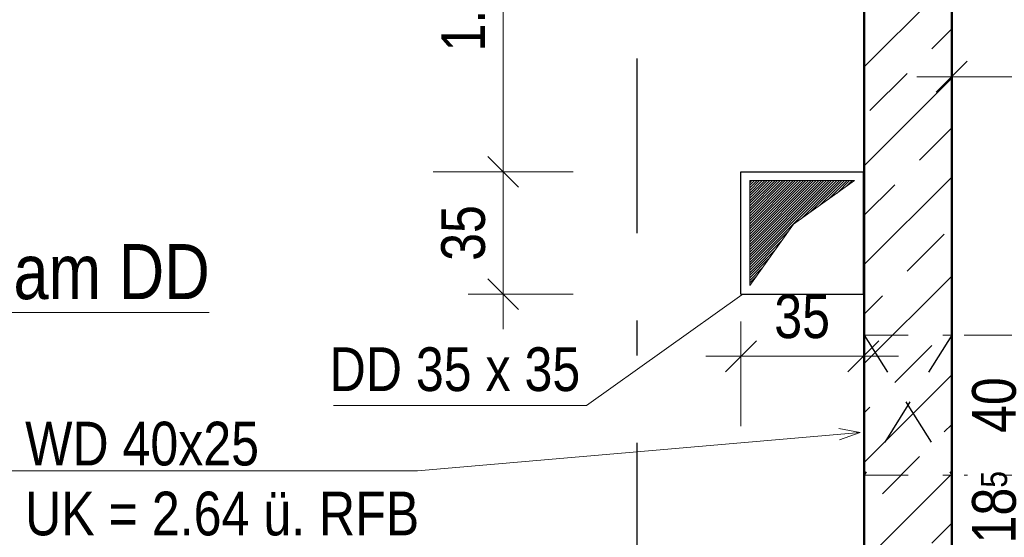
# Model space of a CAD drawing. Header units: millimetres. Extents: x -13 to 146, y -13 to 60.
# Tile 56 of 170: x 8.6 to 11.41, y 25.93 to 27.41. Entities that reach past the tile are written whole.
import ezdxf

# ---------------------------------------------------------------- set-up
doc = ezdxf.new("R2010")
doc.units = ezdxf.units.MM
doc.linetypes.add('DASHDOTX2', pattern=[2, 1, -0.5, 0, -0.5])
doc.linetypes.add('HIDDEN', pattern=[0.375, 0.25, -0.125])
for name, color, linetype, lineweight in [('Achsen', 7, 'Continuous', 20), ('Schraffuren', 7, 'Continuous', 20), ('Texte', 7, 'Continuous', 20), ('WPG_Lüftung Durchbrüche', 7, 'Continuous', 20)]:
    doc.layers.add(name, color=color, linetype=linetype, lineweight=lineweight)
doc.styles.add('Arial Narrow', font='ARIALN.TTF')
doc.dimstyles.new('Arch_Strakon_dimstyle', dxfattribs={"dimtxt": 11.25, "dimasz": 1, "dimexe": 1.25, "dimexo": 0.0625, "dimgap": 1, "dimtad": 0, "dimdec": 5, "dimzin": 12, "dimdsep": 46, "dimtxsty": 'Arial Narrow', "dimblk": 'Arrowhead_Tick', "dimsah": 1, "dimcen": 0, "dimse1": 1, "dimse2": 1, "dimclrd": 6, "dimclrt": 3, "dimazin": 0, "dimtfac": 1, "dimtdec": 4, "dimtmove": 0, "dimatfit": 3, "dimldrblk": 'NONE', "dimfxl": 1, "dimtvp": 1, "dimtolj": 1, "dimtzin": 0, "dimlwd": 13, "dimarcsym": 2})

# ---------------------------------------------------------------- blocks, each defined once
blk = doc.blocks.new('Arrowhead_Tick')
at = {"color": 0, "linetype": 'Continuous', "lineweight": -2}
for p, q in [((0, 20), (0, -10)), ((-1, 0), (0, 0)), ((10, 0), (0, 0))]:
    blk.add_line(p, q, dxfattribs=at)
at = {"color": 2, "linetype": 'Continuous', "lineweight": 35}
blk.add_line((4.42, 4.42), (-4.42, -4.42), dxfattribs=at)
blk = doc.blocks.new('*D107')
at = {"color": 6, "linetype": 'Continuous', "lineweight": 13}
blk.add_line((10.3746, 38.05), (12.6546, 38.05), dxfattribs=at)
at = {"layer": 'Defpoints', "color": 0}
for p in [(12.6646, 38.05), (12.6646, 37.3781), (10.3646, 25.8881)]:
    blk.add_point(p, dxfattribs=at)
at = {"color": 6, "lineweight": 13, "xscale": 0.01, "yscale": 0.01, "zscale": 0.01}
blk.add_blockref('Arrowhead_Tick', (12.6646, 38.05), dxfattribs=at)
at = {"color": 6, "lineweight": 13, "xscale": 0.01, "yscale": 0.01, "zscale": 0.01, "rotation": 180}
blk.add_blockref('Arrowhead_Tick', (10.3646, 38.05), dxfattribs=at)
at = {"color": 2, "lineweight": 35, "insert": (11.5146, 38.1804), "char_height": 0.1575, "attachment_point": 5, "style": 'Arial Narrow', "bg_fill": 3, "box_fill_scale": 1.1, "bg_fill_color": 256, "bg_fill_true_color": 13158600, "bg_fill_transparency": 0}
blk.add_mtext('\\A1;2.30', dxfattribs=at)
blk = doc.blocks.new('_None')
blk = doc.blocks.new('*D128')
at = {"layer": 'Achsen', "color": 6, "linetype": 'Continuous', "lineweight": 13}
blk.add_line((4.9171, 26.5397), (4.9171, 28.548), dxfattribs=at)
at = {"layer": 'Defpoints', "color": 0}
for p in [(4.9171, 28.558), (26.2851, 28.558), (5.4742, 26.5297)]:
    blk.add_point(p, dxfattribs=at)
at = {"layer": 'Achsen', "color": 6, "lineweight": 13, "xscale": 0.01, "yscale": 0.01, "zscale": 0.01}
for p, rotation in [((4.9171, 28.558), 90), ((4.9171, 26.5297), 270)]:
    blk.add_blockref('Arrowhead_Tick', p, dxfattribs=dict(at, rotation=rotation))
at = {"layer": 'Achsen', "color": 2, "lineweight": 35, "insert": (4.7867, 27.5438), "char_height": 0.1575, "attachment_point": 5, "rotation": 90, "style": 'Arial Narrow', "bg_fill": 3, "box_fill_scale": 1.1, "bg_fill_color": 256, "bg_fill_true_color": 13158600, "bg_fill_transparency": 0}
blk.add_mtext('\\A1;2.03', dxfattribs=at)
blk = doc.blocks.new('*D433')
at = {"color": 6, "linetype": 'Continuous', "lineweight": 13}
blk.add_line((9.9826, 26.6379), (9.9826, 26.9679), dxfattribs=at)
at = {"layer": 'Defpoints', "color": 0}
for p in [(9.9826, 26.9779), (10.6621, 26.9779), (11.0121, 26.6279)]:
    blk.add_point(p, dxfattribs=at)
at = {"color": 6, "lineweight": 13, "xscale": 0.01, "yscale": 0.01, "zscale": 0.01}
for p, rotation in [((9.9826, 26.9779), 90), ((9.9826, 26.6279), 270)]:
    blk.add_blockref('Arrowhead_Tick', p, dxfattribs=dict(at, rotation=rotation))
at = {"color": 3, "lineweight": 35, "insert": (9.8688, 26.8029), "char_height": 0.125, "attachment_point": 5, "rotation": 90, "style": 'Arial Narrow', "bg_fill": 3, "box_fill_scale": 1.1, "bg_fill_color": 256, "bg_fill_true_color": 13158600, "bg_fill_transparency": 0}
blk.add_mtext('\\A1;35', dxfattribs=at)
blk = doc.blocks.new('*D434')
at = {"color": 6, "linetype": 'Continuous', "lineweight": 13}
blk.add_line((10.6721, 26.45), (11.0021, 26.45), dxfattribs=at)
at = {"layer": 'Defpoints', "color": 0}
for p in [(10.6621, 26.6279), (11.0121, 26.6279), (11.0121, 26.45)]:
    blk.add_point(p, dxfattribs=at)
at = {"color": 6, "lineweight": 13, "xscale": 0.01, "yscale": 0.01, "zscale": 0.01}
blk.add_blockref('Arrowhead_Tick', (11.0121, 26.45), dxfattribs=at)
at = {"color": 6, "lineweight": 13, "xscale": 0.01, "yscale": 0.01, "zscale": 0.01, "rotation": 180}
blk.add_blockref('Arrowhead_Tick', (10.6621, 26.45), dxfattribs=at)
at = {"color": 3, "lineweight": 35, "insert": (10.8371, 26.5638), "char_height": 0.125, "attachment_point": 5, "style": 'Arial Narrow', "bg_fill": 3, "box_fill_scale": 1.1, "bg_fill_color": 256, "bg_fill_true_color": 13158600, "bg_fill_transparency": 0}
blk.add_mtext('\\A1;35', dxfattribs=at)
blk = doc.blocks.new('*D435')
at = {"color": 6, "linetype": 'Continuous', "lineweight": 13}
blk.add_line((9.9826, 26.9879), (9.9826, 27.9829), dxfattribs=at)
at = {"layer": 'Defpoints', "color": 0}
for p in [(9.9826, 27.9929), (10.4121, 27.9929), (10.6621, 26.9779)]:
    blk.add_point(p, dxfattribs=at)
at = {"color": 6, "lineweight": 13, "xscale": 0.01, "yscale": 0.01, "zscale": 0.01}
for p, rotation in [((9.9826, 27.9929), 90), ((9.9826, 26.9779), 270)]:
    blk.add_blockref('Arrowhead_Tick', p, dxfattribs=dict(at, rotation=rotation))
at = {"color": 3, "lineweight": 35, "insert": (9.8688, 27.4854), "char_height": 0.125, "attachment_point": 5, "rotation": 90, "style": 'Arial Narrow', "bg_fill": 3, "box_fill_scale": 1.1, "bg_fill_color": 256, "bg_fill_true_color": 13158600, "bg_fill_transparency": 0}
blk.add_mtext('\\A1;1.01{\\A1;\\H.6x;\\S5;}', dxfattribs=at)
blk = doc.blocks.new('*D441')
at = {"color": 6, "linetype": 'Continuous', "lineweight": 13}
blk.add_line((11.2746, 27.25), (12.0209, 27.25), dxfattribs=at)
at = {"layer": 'Defpoints', "color": 0}
for p in [(11.2646, 29.3753), (12.0309, 27.6778), (12.0309, 27.25)]:
    blk.add_point(p, dxfattribs=at)
at = {"color": 6, "lineweight": 13, "xscale": 0.01, "yscale": 0.01, "zscale": 0.01}
blk.add_blockref('Arrowhead_Tick', (12.0309, 27.25), dxfattribs=at)
at = {"color": 6, "lineweight": 13, "xscale": 0.01, "yscale": 0.01, "zscale": 0.01, "rotation": 180}
blk.add_blockref('Arrowhead_Tick', (11.2646, 27.25), dxfattribs=at)
at = {"color": 3, "lineweight": 35, "insert": (11.6478, 27.3638), "char_height": 0.125, "attachment_point": 5, "style": 'Arial Narrow', "bg_fill": 3, "box_fill_scale": 1.1, "bg_fill_color": 256, "bg_fill_true_color": 13158600, "bg_fill_transparency": 0}
blk.add_mtext('\\A1;76{\\A1;\\H.6x;\\S5;}', dxfattribs=at)
blk = doc.blocks.new('*D497')
at = {"layer": 'Defpoints', "color": 0}
for p in [(11.2645, 25.9263), (11.2645, 25.6763)]:
    blk.add_point(p, dxfattribs=at)
at = {"layer": 'Texte', "color": 6, "linetype": 'Continuous', "lineweight": 13}
for p, q in [((11.55, 25.9363), (11.55, 25.9463)), ((11.55, 25.6763), (11.55, 25.9263)), ((11.55, 25.6663), (11.55, 25.6563))]:
    blk.add_line(p, q, dxfattribs=at)
at = {"layer": 'Texte', "color": 6, "lineweight": 13, "xscale": 0.01, "yscale": 0.01, "zscale": 0.01}
for p, rotation in [((11.55, 25.9263), 270), ((11.55, 25.6763), 90)]:
    blk.add_blockref('Arrowhead_Tick', p, dxfattribs=dict(at, rotation=rotation))
at = {"layer": 'Texte', "color": 3, "lineweight": 35, "insert": (11.5139, 25.8109), "char_height": 0.125, "attachment_point": 5, "rotation": 90, "style": 'Arial Narrow', "bg_fill": 3, "box_fill_scale": 1.1, "bg_fill_color": 256, "bg_fill_true_color": 13158600, "bg_fill_transparency": 0}
blk.add_mtext('\\A1;25', dxfattribs=at)
at = {"layer": 'Defpoints', "color": 0}
blk.add_point((11.55, 25.9263), dxfattribs=at)
blk = doc.blocks.new('*D533')
at = {"layer": 'Defpoints', "color": 0}
for p in [(11.2645, 26.1105), (11.5, 26.1105), (11.2645, 25.9263)]:
    blk.add_point(p, dxfattribs=at)
at = {"layer": 'WPG_Lüftung Durchbrüche', "color": 6, "linetype": 'Continuous', "lineweight": 13}
blk.add_line((11.5, 25.9363), (11.5, 26.1005), dxfattribs=at)
at = {"layer": 'WPG_Lüftung Durchbrüche', "color": 6, "lineweight": 13, "xscale": 0.01, "yscale": 0.01, "zscale": 0.01}
for p, rotation in [((11.5, 26.1105), 90), ((11.5, 25.9263), 270)]:
    blk.add_blockref('Arrowhead_Tick', p, dxfattribs=dict(at, rotation=rotation))
at = {"layer": 'WPG_Lüftung Durchbrüche', "color": 3, "lineweight": 35, "insert": (11.3862, 26.0184), "char_height": 0.125, "attachment_point": 5, "rotation": 90, "style": 'Arial Narrow', "bg_fill": 3, "box_fill_scale": 1.1, "bg_fill_color": 256, "bg_fill_true_color": 13158600, "bg_fill_transparency": 0}
blk.add_mtext('\\A1;18{\\A1;\\H.6x;\\S5;}', dxfattribs=at)
blk = doc.blocks.new('*D534')
at = {"layer": 'Defpoints', "color": 0}
for p in [(11.2645, 26.5105), (11.5, 26.5105), (11.2645, 26.1105)]:
    blk.add_point(p, dxfattribs=at)
at = {"layer": 'WPG_Lüftung Durchbrüche', "color": 6, "linetype": 'Continuous', "lineweight": 13}
blk.add_line((11.5, 26.1205), (11.5, 26.5005), dxfattribs=at)
at = {"layer": 'WPG_Lüftung Durchbrüche', "color": 6, "lineweight": 13, "xscale": 0.01, "yscale": 0.01, "zscale": 0.01}
for p, rotation in [((11.5, 26.5105), 90), ((11.5, 26.1105), 270)]:
    blk.add_blockref('Arrowhead_Tick', p, dxfattribs=dict(at, rotation=rotation))
at = {"layer": 'WPG_Lüftung Durchbrüche', "color": 3, "lineweight": 35, "insert": (11.3862, 26.3105), "char_height": 0.125, "attachment_point": 5, "rotation": 90, "style": 'Arial Narrow', "bg_fill": 3, "box_fill_scale": 1.1, "bg_fill_color": 256, "bg_fill_true_color": 13158600, "bg_fill_transparency": 0}
blk.add_mtext('\\A1;40', dxfattribs=at)

msp = doc.modelspace()

# ---------------------------------------------------------------- hatches: boundary and pattern name
at = {"lineweight": 13}
h = msp.add_hatch(dxfattribs=at)
h.set_pattern_fill('Mau', color=6, scale=0.01, angle=45, style=0, pattern_type=2)
h.set_pattern_definition([(45, (0, 0), (-0.0036769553, 0.0036769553), [])])
h.paths.add_polyline_path([(10.687148, 26.652902), (10.812148, 26.827902), (10.987148, 26.952902), (10.687148, 26.952902)])
at = {"layer": 'Schraffuren', "lineweight": 13}
h = msp.add_hatch(dxfattribs=at)
h.set_pattern_fill('bB', color=6, scale=0.01, angle=45, style=0, pattern_type=2)
h.set_pattern_definition([(45, (0, 0), (-0.1414214, 0.1414214), [0.15, -0.1]), (45, (-0.07071, 0.07071), (-0.1414214, 0.1414214), [])])
h.paths.add_polyline_path([(11.264642, 23.705742), (11.014642, 23.705742), (11.014642, 29.37533), (11.264642, 29.37533)])

# ---------------------------------------------------------------- linework, layer by layer
at = {"color": 6, "linetype": 'Continuous', "lineweight": 13}
for p, q in [((10.687148, 26.652902), (10.687148, 26.952902)), ((10.687148, 26.952902), (10.987148, 26.952902)), ((10.812148, 26.827902), (10.987148, 26.952902)), ((10.687148, 26.652902), (10.812148, 26.827902))]:
    msp.add_line(p, q, dxfattribs=at)
at = {"color": 5, "linetype": 'Continuous', "lineweight": 18}
for p, q in [((10.22116, 26.309553), (10.665008, 26.625538)), ((9.142199, 26.5751), (6.687438, 26.5751)), ((9.497412, 26.309553), (10.22116, 26.309553))]:
    msp.add_line(p, q, dxfattribs=at)
at = {"layer": 'Achsen', "color": 3, "linetype": 'DASHDOTX2', "lineweight": 25, "ltscale": 0.5}
msp.add_line((10.364631, 39.402162), (10.364631, 12.374124), dxfattribs=at)
at = {"layer": 'WPG_Lüftung Durchbrüche', "color": 5, "linetype": 'Continuous', "lineweight": 18}
for p, q in [((9.737684, 26.122285), (11.002626, 26.232327)), ((10.941459, 26.243144), (11.002626, 26.232327)), ((11.002626, 26.232327), (10.944245, 26.211111)), ((9.737684, 26.122285), (8.567464, 26.122285))]:
    msp.add_line(p, q, dxfattribs=at)

# ---------------------------------------------------------------- texts
at = {"layer": 'WPG_Lüftung Durchbrüche', "color": 3, "lineweight": 25, "style": 'Arial Narrow'}
for s, p in [('WD 40x25', (8.616393, 26.137858)), ('UK = 2.64 ü. RFB', (8.616393, 25.937858))]:
    msp.add_text(s, height=0.125, dxfattribs=at).set_placement(p)

# ---------------------------------------------------------------- next in the draw order: dimensions: what is measured, and where the dimension line sits
at = {"lineweight": 35}
dim = msp.add_linear_dim(base=(12.664631, 38.05), p1=(10.364631, 25.888143), p2=(12.664631, 37.37809), text='2.30', dimstyle='Arch_Strakon_dimstyle', override={"dimscale": 0.01, "dimtxt": 15.75, "dimasz": 1, "dimgap": 5, "dimtad": 1, "dimjust": 0, "dimtih": 0, "dimtoh": 0, "dimdec": 5, "dimdsep": 46, "dimtxsty": 'Arial Narrow', "dimclrd": 6, "dimclrt": 2, "dimtix": 1, "dimtofl": 255, "dimtmove": 0, "dimatfit": 2, "dimfxl": 0, "dimfxlon": 0, "dimtvp": 31.746032, "dimtfill": 1, "dimtfillclr": 7, "dimlwd": 13}, dxfattribs=at)
dim.commit()
dim.dimension.update_dxf_attribs({"geometry": '*D107', "text_midpoint": (11.514631, 38.05), "dimtype": 160})

# ---------------------------------------------------------------- next in the draw order: dimensions: what is measured, and where the dimension line sits
at = {"layer": 'Achsen', "lineweight": 35}
dim = msp.add_linear_dim(base=(4.917088, 28.55799), p1=(5.474235, 26.529694), p2=(26.285079, 28.55799), angle=90, text='2.03', dimstyle='Arch_Strakon_dimstyle', override={"dimscale": 0.01, "dimtxt": 15.75, "dimasz": 1, "dimgap": 5, "dimtad": 1, "dimjust": 0, "dimtih": 0, "dimtoh": 0, "dimdec": 5, "dimdsep": 46, "dimtxsty": 'Arial Narrow', "dimclrd": 6, "dimclrt": 2, "dimtix": 1, "dimtofl": 255, "dimtmove": 0, "dimatfit": 2, "dimfxl": 0, "dimfxlon": 0, "dimtvp": 31.746032, "dimtfill": 1, "dimtfillclr": 7, "dimlwd": 13}, dxfattribs=at)
dim.commit()
dim.dimension.update_dxf_attribs({"geometry": '*D128', "text_midpoint": (4.917088, 27.543842), "dimtype": 160})
at = {"layer": 'Texte', "lineweight": 35}
dim = msp.add_linear_dim(base=(11.55, 25.926325), p1=(11.264495, 25.676325), p2=(11.264495, 25.926325), angle=90, text='25', dimstyle='Arch_Strakon_dimstyle', override={"dimscale": 0.01, "dimtxt": 12.5, "dimasz": 1, "dimgap": 5, "dimtad": 0, "dimjust": 0, "dimtih": 0, "dimtoh": 0, "dimdec": 5, "dimdsep": 46, "dimtxsty": 'Arial Narrow', "dimclrd": 6, "dimclrt": 3, "dimtix": 0, "dimtofl": 255, "dimtmove": 2, "dimatfit": 2, "dimfxl": 0, "dimfxlon": 0, "dimtvp": 40, "dimtfill": 1, "dimtfillclr": 7, "dimlwd": 13}, dxfattribs=at)
dim.commit()
dim.dimension.update_dxf_attribs({"geometry": '*D497', "text_midpoint": (11.51387, 25.810931), "dimtype": 160})

# ---------------------------------------------------------------- next in the draw order: texts
at = {"color": 2, "lineweight": 35, "style": 'Arial Narrow'}
for s, p in [('Aufkantung umlaufend am DD', (6.727201, 26.613555)), ('b= 20 cm, h = 45 cm', (6.727201, 26.361555))]:
    msp.add_text(s, height=0.1575, dxfattribs=at).set_placement(p)
at = {"color": 3, "lineweight": 25, "style": 'Arial Narrow'}
msp.add_text('DD 35 x 35', height=0.125, dxfattribs=at).set_placement((9.486652, 26.350702))

# ---------------------------------------------------------------- next in the draw order: dimensions: what is measured, and where the dimension line sits
at = {"lineweight": 35}
dim = msp.add_linear_dim(base=(12.030895, 27.25), p1=(11.264642, 29.37533), p2=(12.030895, 27.677757), text='76{\\A1;\\H.6x;\\S5;}', dimstyle='Arch_Strakon_dimstyle', override={"dimscale": 0.01, "dimtxt": 12.5, "dimasz": 1, "dimgap": 5, "dimtad": 1, "dimjust": 0, "dimtih": 0, "dimtoh": 0, "dimdec": 5, "dimdsep": 46, "dimtxsty": 'Arial Narrow', "dimclrd": 6, "dimclrt": 3, "dimtix": 1, "dimtofl": 255, "dimtmove": 0, "dimatfit": 2, "dimfxl": 0, "dimfxlon": 0, "dimtvp": 40, "dimtfill": 1, "dimtfillclr": 7, "dimlwd": 13}, dxfattribs=at)
dim.commit()
dim.dimension.update_dxf_attribs({"geometry": '*D441', "text_midpoint": (11.647769, 27.25), "dimtype": 160})
dim = msp.add_linear_dim(base=(9.982617, 26.977902), p1=(11.012148, 26.627902), p2=(10.662148, 26.977902), angle=90, text='35', dimstyle='Arch_Strakon_dimstyle', override={"dimscale": 0.01, "dimtxt": 12.5, "dimasz": 1, "dimgap": 5, "dimtad": 1, "dimjust": 0, "dimtih": 0, "dimtoh": 0, "dimdec": 5, "dimdsep": 46, "dimtxsty": 'Arial Narrow', "dimclrd": 6, "dimclrt": 3, "dimtix": 1, "dimtofl": 255, "dimtmove": 0, "dimatfit": 2, "dimfxl": 0, "dimfxlon": 0, "dimtvp": 40, "dimtfill": 1, "dimtfillclr": 7, "dimlwd": 13}, dxfattribs=at)
dim.commit()
dim.dimension.update_dxf_attribs({"geometry": '*D433', "text_midpoint": (9.982617, 26.802902), "dimtype": 160})
at = {"layer": 'WPG_Lüftung Durchbrüche', "lineweight": 35}
dim = msp.add_linear_dim(base=(11.5, 26.110477), p1=(11.264495, 25.926325), p2=(11.264495, 26.110477), angle=90, text='18{\\A1;\\H.6x;\\S5;}', dimstyle='Arch_Strakon_dimstyle', override={"dimscale": 0.01, "dimtxt": 12.5, "dimasz": 1, "dimgap": 5, "dimtad": 1, "dimjust": 0, "dimtih": 0, "dimtoh": 0, "dimdec": 5, "dimdsep": 46, "dimtxsty": 'Arial Narrow', "dimclrd": 6, "dimclrt": 3, "dimtix": 1, "dimtofl": 255, "dimtmove": 0, "dimatfit": 2, "dimfxl": 0, "dimfxlon": 0, "dimtvp": 40, "dimtfill": 1, "dimtfillclr": 7, "dimlwd": 13}, dxfattribs=at)
dim.commit()
dim.dimension.update_dxf_attribs({"geometry": '*D533', "text_midpoint": (11.5, 26.018401), "dimtype": 160})

# ---------------------------------------------------------------- next in the draw order: dimensions: what is measured, and where the dimension line sits
at = {"lineweight": 35}
dim = msp.add_linear_dim(base=(9.982617, 27.992877), p1=(10.662148, 26.977902), p2=(10.412148, 27.992877), angle=90, text='1.01{\\A1;\\H.6x;\\S5;}', dimstyle='Arch_Strakon_dimstyle', override={"dimscale": 0.01, "dimtxt": 12.5, "dimasz": 1, "dimgap": 5, "dimtad": 1, "dimjust": 0, "dimtih": 0, "dimtoh": 0, "dimdec": 5, "dimdsep": 46, "dimtxsty": 'Arial Narrow', "dimclrd": 6, "dimclrt": 3, "dimtix": 1, "dimtofl": 255, "dimtmove": 0, "dimatfit": 2, "dimfxl": 0, "dimfxlon": 0, "dimtvp": 40, "dimtfill": 1, "dimtfillclr": 7, "dimlwd": 13}, dxfattribs=at)
dim.commit()
dim.dimension.update_dxf_attribs({"geometry": '*D435', "text_midpoint": (9.982617, 27.485389), "dimtype": 160})
dim = msp.add_linear_dim(base=(11.012148, 26.45), p1=(10.662148, 26.627902), p2=(11.012148, 26.627902), text='35', dimstyle='Arch_Strakon_dimstyle', override={"dimscale": 0.01, "dimtxt": 12.5, "dimasz": 1, "dimgap": 5, "dimtad": 1, "dimjust": 0, "dimtih": 0, "dimtoh": 0, "dimdec": 5, "dimdsep": 46, "dimtxsty": 'Arial Narrow', "dimclrd": 6, "dimclrt": 3, "dimtix": 1, "dimtofl": 255, "dimtmove": 0, "dimatfit": 2, "dimfxl": 0, "dimfxlon": 0, "dimtvp": 40, "dimtfill": 1, "dimtfillclr": 7, "dimlwd": 13}, dxfattribs=at)
dim.commit()
dim.dimension.update_dxf_attribs({"geometry": '*D434', "text_midpoint": (10.837148, 26.45), "dimtype": 160})
at = {"layer": 'WPG_Lüftung Durchbrüche', "lineweight": 35}
dim = msp.add_linear_dim(base=(11.5, 26.510477), p1=(11.264495, 26.110477), p2=(11.264495, 26.510477), angle=90, text='40', dimstyle='Arch_Strakon_dimstyle', override={"dimscale": 0.01, "dimtxt": 12.5, "dimasz": 1, "dimgap": 5, "dimtad": 1, "dimjust": 0, "dimtih": 0, "dimtoh": 0, "dimdec": 5, "dimdsep": 46, "dimtxsty": 'Arial Narrow', "dimclrd": 6, "dimclrt": 3, "dimtix": 1, "dimtofl": 255, "dimtmove": 0, "dimatfit": 2, "dimfxl": 0, "dimfxlon": 0, "dimtvp": 40, "dimtfill": 1, "dimtfillclr": 7, "dimlwd": 13}, dxfattribs=at)
dim.commit()
dim.dimension.update_dxf_attribs({"geometry": '*D534', "text_midpoint": (11.5, 26.310477), "dimtype": 160})

# ---------------------------------------------------------------- next in the draw order: linework, layer by layer
at = {"color": 4, "linetype": 'Continuous', "lineweight": 50}
for p, q in [((11.014642, 23.705742), (11.014642, 29.37533)), ((11.264642, 23.705742), (11.264642, 29.37533))]:
    msp.add_line(p, q, dxfattribs=at)
at = {"color": 6, "linetype": 'HIDDEN', "lineweight": 13, "ltscale": 0.5}
for p, q in [((11.014642, 26.510477), (11.264495, 26.510477)), ((11.264495, 26.110477), (11.264495, 26.510477)), ((11.014642, 26.110477), (11.264495, 26.110477))]:
    msp.add_line(p, q, dxfattribs=at)
at = {"layer": 'Achsen', "color": 3, "linetype": 'Continuous', "lineweight": 25}
for p, q in [((10.662148, 26.977902), (11.012148, 26.977902)), ((10.662148, 26.627902), (10.662148, 26.977902)), ((11.012148, 26.627902), (11.012148, 26.977902)), ((10.662148, 26.627902), (11.012148, 26.627902))]:
    msp.add_line(p, q, dxfattribs=at)
at = {"layer": 'Achsen', "color": 3, "linetype": 'HIDDEN', "lineweight": 25, "ltscale": 0.5}
for p, q in [((11.014642, 26.510477), (11.139569, 26.310477)), ((11.264495, 26.510477), (11.139569, 26.310477)), ((11.139569, 26.310477), (11.014642, 26.110477)), ((11.139569, 26.310477), (11.264495, 26.110477))]:
    msp.add_line(p, q, dxfattribs=at)

doc.saveas('drawing.dxf')
